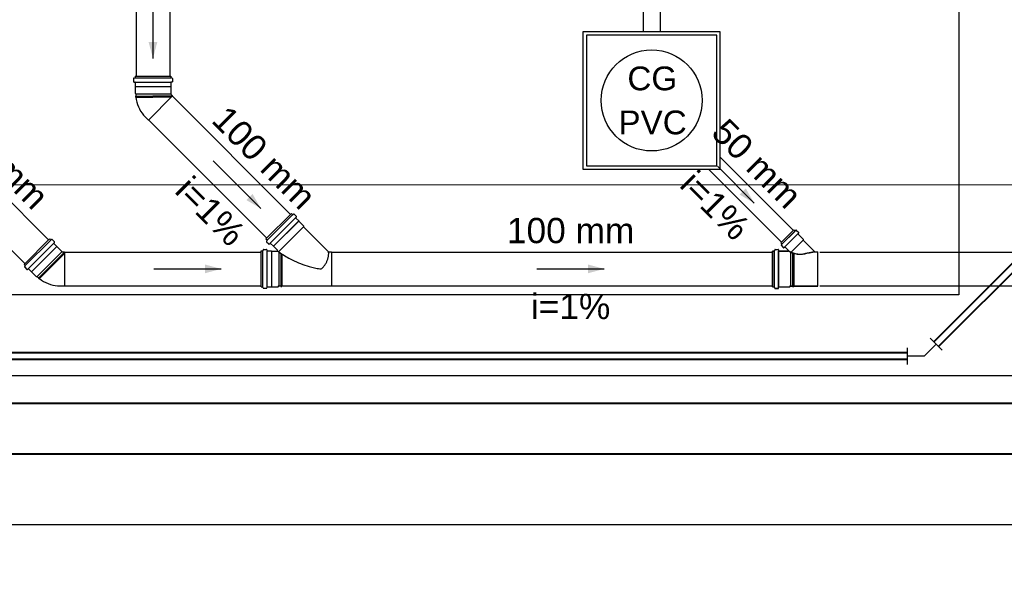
# Model space of a CAD drawing. Header units: millimetres. Extents: x -27714 to -5776, y 5810 to 9208.
# Tile 103 of 256: x -25292.16 to -25286.31, y 7010.98 to 7014.32. Entities that reach past the tile are written whole.
import ezdxf

# ---------------------------------------------------------------- set-up
doc = ezdxf.new("R2010")
doc.units = ezdxf.units.MM
for name, color, linetype, lineweight in [('AP-Condutos', 4, 'Continuous', 40), ('DI-Detalhes', 1, 'Continuous', 30), ('TQ-Condutos', 3, 'Continuous', 30), ('TQ-Textos conduto', 7, 'Continuous', 25)]:
    doc.layers.add(name, color=color, linetype=linetype, lineweight=lineweight)
for name, color, linetype in [('AP-Conexões', 9, 'Continuous'), ('Simbolos', 5, 'Continuous'), ('Simbolos_int', 2, 'Continuous'), ('TEXTO', 7, 'Continuous'), ('TEXTO @ 200', 7, 'Continuous'), ('TQ-Sentido conduto', 9, 'Continuous')]:
    doc.layers.add(name, color=color, linetype=linetype)
doc.styles.add('Arial', font='arial.ttf')

# ---------------------------------------------------------------- blocks, each defined once
blk = doc.blocks.new('SIMBOLO NOMENCLATURA')
at = {"linetype": 'Continuous'}
blk.add_circle((-30, 0), 30, dxfattribs=at)
blk = doc.blocks.new('*U155')
at = {"layer": 'TEXTO @ 200', "linetype": 'Continuous', "xscale": 40, "yscale": 40, "zscale": 40}
blk.add_blockref('SIMBOLO NOMENCLATURA', (-23654.5269, 7584.9791), dxfattribs=at)
blk = doc.blocks.new('*U159')
at = {"layer": 'TEXTO @ 200', "linetype": 'Continuous', "xscale": 40, "yscale": 40, "zscale": 40}
blk.add_blockref('SIMBOLO NOMENCLATURA', (-23783.0676, 7189.4887), dxfattribs=at)

msp = doc.modelspace()

# ---------------------------------------------------------------- hatches: boundary and pattern name
at = {"layer": 'TQ-Sentido conduto', "linetype": 'Continuous'}
for points in [[(-25291.3722, 7014.0928), (-25291.3463, 7014.1894), (-25291.3981, 7014.1894)], [(-25287.8001, 7013.2337), (-25287.8501, 7013.3203), (-25287.8867, 7013.2837)], [(-25290.7308, 7013.2014), (-25290.7808, 7013.288), (-25290.8174, 7013.2514)], [(-25290.9663, 7012.8428), (-25291.0629, 7012.8687), (-25291.0629, 7012.8169)], [(-25288.6907, 7012.8428), (-25288.7873, 7012.8687), (-25288.7873, 7012.8169)]]:
    msp.add_hatch(color=256, dxfattribs=at).paths.add_polyline_path(points)

# ---------------------------------------------------------------- linework, layer by layer
at = {"color": 7, "linetype": 'Continuous', "lineweight": 0}
msp.add_lwpolyline([(-25228.4163, 7014.3428), (-25228.4163, 7013.3428), (-25304.6163, 7013.3428), (-25304.6163, 7014.3428)], dxfattribs=at)
at = {"layer": 'AP-Condutos'}
for p, q in [((-25284.8403, 7014.3018), (-25286.7327, 7012.4094)), ((-25284.812, 7014.2735), (-25286.7044, 7012.3811)), ((-25286.8893, 7012.3445), (-25303.0623, 7012.3445)), ((-25286.8893, 7012.3045), (-25303.0623, 7012.3045)), ((-25228.4813, 7012.0428), (-25305.4013, 7012.0428)), ((-25228.4813, 7011.7428), (-25305.4013, 7011.7428))]:
    msp.add_line(p, q, dxfattribs=at)
at = {"layer": 'AP-Conexões'}
for p, q in [((-25286.7893, 7012.3245), (-25286.7186, 7012.3952)), ((-25286.7539, 7012.4306), (-25286.6832, 7012.3599)), ((-25286.8893, 7012.2745), (-25286.8893, 7012.3745)), ((-25286.7893, 7012.3245), (-25286.8893, 7012.3245))]:
    msp.add_line(p, q, dxfattribs=at)
at = {"layer": 'DI-Detalhes'}
for points in [[(-25286.584, 7012.6882), (-25296.7762, 7012.6882), (-25296.7762, 7021.3831), (-25286.584, 7021.3831), (-25286.584, 7012.6882)], [(-25306.4278, 7012.2106), (-25228.2172, 7012.2106), (-25228.2172, 7011.3226), (-25306.4278, 7011.3226), (-25306.4278, 7012.2106)]]:
    msp.add_lwpolyline(points, dxfattribs=at)
at = {"layer": 'Simbolos'}
for p, q in [((-25291.4875, 7013.9731), (-25291.4875, 7013.9542)), ((-25291.486, 7013.975), (-25291.4802, 7013.9766)), ((-25291.4787, 7013.9874), (-25291.4787, 7013.9785)), ((-25291.4787, 7013.9874), (-25291.2657, 7013.9874)), ((-25291.2657, 7013.9874), (-25291.2657, 7013.9785)), ((-25291.2584, 7013.975), (-25291.2642, 7013.9766)), ((-25291.2569, 7013.9731), (-25291.2569, 7013.9542)), ((-25291.4857, 7013.9522), (-25291.4805, 7013.9517)), ((-25291.4787, 7013.9497), (-25291.4787, 7013.9256)), ((-25291.4787, 7013.9256), (-25291.4782, 7013.9251)), ((-25291.4782, 7013.9251), (-25291.4782, 7013.8856)), ((-25291.2657, 7013.9256), (-25291.2662, 7013.9251)), ((-25291.2662, 7013.9251), (-25291.2662, 7013.8856)), ((-25291.2657, 7013.9497), (-25291.2657, 7013.9256)), ((-25291.2587, 7013.9522), (-25291.2639, 7013.9517)), ((-25291.4782, 7013.8856), (-25291.4738, 7013.8812)), ((-25291.4738, 7013.8688), (-25291.4768, 7013.8685)), ((-25291.4768, 7013.8685), (-25291.4768, 7013.8626)), ((-25291.4738, 7013.8624), (-25291.4768, 7013.8626)), ((-25291.4738, 7013.8812), (-25291.4738, 7013.8688)), ((-25291.4738, 7013.8688), (-25291.3722, 7013.8688)), ((-25291.2662, 7013.8856), (-25291.2666, 7013.8851)), ((-25291.2666, 7013.8809), (-25291.256, 7013.8702)), ((-25291.4183, 7013.7452), (-25291.3996, 7013.7265)), ((-25290.7007, 7013.0206), (-25290.55, 7013.1712)), ((-25290.55, 7013.1712), (-25290.5438, 7013.1649)), ((-25290.5361, 7013.1676), (-25290.5413, 7013.1646)), ((-25290.5337, 7013.1673), (-25290.5203, 7013.154)), ((-25290.5202, 7013.1513), (-25290.5235, 7013.1473)), ((-25290.5234, 7013.1446), (-25290.5063, 7013.1275)), ((-25290.5063, 7013.1275), (-25290.5063, 7013.1268)), ((-25290.5063, 7013.1268), (-25290.4784, 7013.0989)), ((-25290.4784, 7013.0989), (-25290.4784, 7013.0927)), ((-25290.4784, 7013.0927), (-25290.331, 7012.9453)), ((-25287.6421, 7012.9973), (-25287.5647, 7013.0747)), ((-25287.6416, 7012.9978), (-25287.5642, 7013.0752)), ((-25287.5647, 7013.0747), (-25287.5586, 7013.0686)), ((-25287.5642, 7013.0752), (-25287.5581, 7013.0691)), ((-25287.5509, 7013.0713), (-25287.5562, 7013.0682)), ((-25287.5504, 7013.0718), (-25287.5557, 7013.0687)), ((-25287.5484, 7013.071), (-25287.536, 7013.0586)), ((-25287.5479, 7013.0715), (-25287.5355, 7013.0591)), ((-25287.5359, 7013.0559), (-25287.5393, 7013.0519)), ((-25287.5392, 7013.0492), (-25287.5088, 7013.0188)), ((-25287.5354, 7013.0564), (-25287.5388, 7013.0524)), ((-25287.5387, 7013.0497), (-25287.5083, 7013.0193)), ((-25292.1379, 7012.8697), (-25291.9873, 7013.0203)), ((-25291.9873, 7013.0203), (-25291.981, 7013.0141)), ((-25291.9734, 7013.0168), (-25291.9786, 7013.0137)), ((-25291.971, 7013.0164), (-25291.9576, 7013.0031)), ((-25291.9575, 7013.0004), (-25291.9608, 7012.9964)), ((-25291.9607, 7012.9937), (-25291.9436, 7012.9766)), ((-25291.9436, 7012.9766), (-25291.9436, 7012.9759)), ((-25291.9436, 7012.9759), (-25291.9157, 7012.948)), ((-25290.7007, 7013.0206), (-25290.6944, 7013.0143)), ((-25290.6971, 7013.0067), (-25290.694, 7013.0119)), ((-25290.6968, 7013.0043), (-25290.6834, 7012.9909)), ((-25290.6807, 7012.9908), (-25290.6767, 7012.9941)), ((-25290.674, 7012.994), (-25290.6569, 7012.9769)), ((-25290.6569, 7012.9769), (-25290.6562, 7012.9769)), ((-25290.6562, 7012.9769), (-25290.6332, 7012.9539)), ((-25287.6421, 7012.9973), (-25287.6359, 7012.9912)), ((-25287.6416, 7012.9978), (-25287.6354, 7012.9917)), ((-25287.6387, 7012.9835), (-25287.6356, 7012.9888)), ((-25287.6384, 7012.981), (-25287.626, 7012.9686)), ((-25287.6382, 7012.984), (-25287.6351, 7012.9893)), ((-25287.6379, 7012.9815), (-25287.6255, 7012.9691)), ((-25287.6233, 7012.9685), (-25287.6193, 7012.9719)), ((-25287.6228, 7012.969), (-25287.6188, 7012.9724)), ((-25287.6166, 7012.9718), (-25287.5969, 7012.9522)), ((-25287.6161, 7012.9723), (-25287.5964, 7012.9527)), ((-25287.5088, 7013.0188), (-25287.5088, 7013.0131)), ((-25287.5088, 7013.0131), (-25287.4396, 7012.9439)), ((-25287.5083, 7013.0193), (-25287.5083, 7013.0136)), ((-25287.5083, 7013.0136), (-25287.4391, 7012.9444)), ((-25291.9157, 7012.948), (-25291.9157, 7012.9474)), ((-25291.9127, 7012.9444), (-25291.8976, 7012.9444)), ((-25290.7302, 7012.7363), (-25290.7302, 7012.9493)), ((-25290.7302, 7012.9493), (-25290.7213, 7012.9493)), ((-25290.7178, 7012.9566), (-25290.7194, 7012.9508)), ((-25290.7159, 7012.9581), (-25290.697, 7012.9581)), ((-25290.695, 7012.9563), (-25290.6945, 7012.9511)), ((-25290.6925, 7012.9493), (-25290.6684, 7012.9493)), ((-25290.6684, 7012.9493), (-25290.6679, 7012.9488)), ((-25290.6679, 7012.9488), (-25290.6353, 7012.9488)), ((-25290.3289, 7012.9444), (-25290.3122, 7012.9444)), ((-25290.3122, 7012.9444), (-25290.3122, 7012.7412)), ((-25287.6907, 7012.7358), (-25287.6907, 7012.9488)), ((-25287.6907, 7012.9488), (-25287.6818, 7012.9488)), ((-25287.6902, 7012.7363), (-25287.6902, 7012.9493)), ((-25287.6902, 7012.9493), (-25287.6813, 7012.9493)), ((-25287.6783, 7012.9561), (-25287.6799, 7012.9503)), ((-25287.6778, 7012.9566), (-25287.6794, 7012.9508)), ((-25287.6764, 7012.9576), (-25287.6574, 7012.9576)), ((-25287.6759, 7012.9581), (-25287.6569, 7012.9581)), ((-25287.6555, 7012.9558), (-25287.655, 7012.9506)), ((-25287.655, 7012.9563), (-25287.6545, 7012.9511)), ((-25287.653, 7012.9488), (-25287.5984, 7012.9488)), ((-25287.6525, 7012.9493), (-25287.5979, 7012.9493)), ((-25287.4396, 7012.9439), (-25287.4217, 7012.9439)), ((-25287.4391, 7012.9444), (-25287.4212, 7012.9444)), ((-25287.4217, 7012.7407), (-25287.4217, 7012.9439)), ((-25287.4212, 7012.7412), (-25287.4212, 7012.9444)), ((-25292.1379, 7012.8697), (-25292.1316, 7012.8634)), ((-25292.1343, 7012.8558), (-25292.1313, 7012.861)), ((-25292.134, 7012.8534), (-25292.1207, 7012.84)), ((-25292.0506, 7012.7893), (-25291.9787, 7012.8612)), ((-25292.118, 7012.8399), (-25292.114, 7012.8432)), ((-25292.1113, 7012.8431), (-25292.0942, 7012.826)), ((-25292.0942, 7012.826), (-25292.0935, 7012.826)), ((-25292.0935, 7012.826), (-25292.0656, 7012.7981)), ((-25292.0656, 7012.7981), (-25292.0593, 7012.7981)), ((-25292.0593, 7012.7981), (-25292.0506, 7012.7893)), ((-25292.0506, 7012.7893), (-25292.0525, 7012.787)), ((-25292.0525, 7012.787), (-25292.0484, 7012.7828)), ((-25292.0461, 7012.7848), (-25292.0484, 7012.7828)), ((-25291.924, 7012.7412), (-25291.8976, 7012.7412)), ((-25290.7302, 7012.7363), (-25290.7213, 7012.7363)), ((-25290.7178, 7012.729), (-25290.7194, 7012.7348)), ((-25290.695, 7012.7293), (-25290.6945, 7012.7345)), ((-25290.6925, 7012.7363), (-25290.6684, 7012.7363)), ((-25290.6684, 7012.7363), (-25290.6679, 7012.7368)), ((-25290.6679, 7012.7368), (-25290.6284, 7012.7368)), ((-25290.6284, 7012.7368), (-25290.624, 7012.7412)), ((-25290.624, 7012.7412), (-25290.6134, 7012.7412)), ((-25290.6134, 7012.7412), (-25290.6131, 7012.7382)), ((-25290.6131, 7012.7382), (-25290.6073, 7012.7382)), ((-25290.607, 7012.7412), (-25290.6073, 7012.7382)), ((-25290.607, 7012.7412), (-25290.3122, 7012.7412)), ((-25287.6907, 7012.7358), (-25287.6818, 7012.7358)), ((-25287.6902, 7012.7363), (-25287.6813, 7012.7363)), ((-25287.6783, 7012.7285), (-25287.6799, 7012.7343)), ((-25287.6778, 7012.729), (-25287.6794, 7012.7348)), ((-25287.6555, 7012.7288), (-25287.655, 7012.734)), ((-25287.655, 7012.7293), (-25287.6545, 7012.7345)), ((-25287.653, 7012.7358), (-25287.5894, 7012.7358)), ((-25287.6525, 7012.7363), (-25287.5889, 7012.7363)), ((-25287.5894, 7012.7358), (-25287.5845, 7012.7407)), ((-25287.5889, 7012.7363), (-25287.584, 7012.7412)), ((-25287.5845, 7012.7407), (-25287.5721, 7012.7407)), ((-25287.584, 7012.7412), (-25287.5716, 7012.7412)), ((-25287.5721, 7012.7407), (-25287.5718, 7012.7377)), ((-25287.5718, 7012.7377), (-25287.5659, 7012.7377)), ((-25287.5716, 7012.7412), (-25287.5713, 7012.7382)), ((-25287.5713, 7012.7382), (-25287.5654, 7012.7382)), ((-25287.5657, 7012.7407), (-25287.5659, 7012.7377)), ((-25287.5657, 7012.7407), (-25287.4217, 7012.7407)), ((-25287.5652, 7012.7412), (-25287.5654, 7012.7382)), ((-25287.5652, 7012.7412), (-25287.4212, 7012.7412)), ((-25290.7159, 7012.7275), (-25290.697, 7012.7275)), ((-25287.6764, 7012.727), (-25287.6574, 7012.727)), ((-25287.6759, 7012.7275), (-25287.6569, 7012.7275))]:
    msp.add_line(p, q, dxfattribs=at)
for points in [[(-25288.8172, 7013.4348), (-25288.0012, 7013.4348), (-25288.0012, 7014.2508), (-25288.8172, 7014.2508), (-25288.8172, 7013.4348), (-25288.8172, 7013.4348)], [(-25291.486, 7013.975), (-25291.4863, 7013.9749), (-25291.4865, 7013.9748), (-25291.4868, 7013.9746), (-25291.487, 7013.9744), (-25291.4872, 7013.9742), (-25291.4873, 7013.9739), (-25291.4874, 7013.9736), (-25291.4875, 7013.9734), (-25291.4875, 7013.9731)], [(-25291.4802, 7013.9766), (-25291.4799, 7013.9767), (-25291.4796, 7013.9768), (-25291.4794, 7013.977), (-25291.4792, 7013.9772), (-25291.479, 7013.9774), (-25291.4789, 7013.9777), (-25291.4788, 7013.9779), (-25291.4787, 7013.9782), (-25291.4787, 7013.9785)], [(-25291.2657, 7013.9785), (-25291.2657, 7013.9782), (-25291.2656, 7013.9779), (-25291.2655, 7013.9777), (-25291.2654, 7013.9774), (-25291.2652, 7013.9772), (-25291.265, 7013.977), (-25291.2647, 7013.9768), (-25291.2645, 7013.9767), (-25291.2642, 7013.9766)], [(-25291.2569, 7013.9731), (-25291.2569, 7013.9734), (-25291.257, 7013.9736), (-25291.2571, 7013.9739), (-25291.2572, 7013.9742), (-25291.2574, 7013.9744), (-25291.2576, 7013.9746), (-25291.2578, 7013.9748), (-25291.2581, 7013.9749), (-25291.2584, 7013.975)], [(-25291.4875, 7013.9542), (-25291.4875, 7013.9538), (-25291.4874, 7013.9535), (-25291.4873, 7013.9532), (-25291.4871, 7013.9529), (-25291.4868, 7013.9527), (-25291.4866, 7013.9525), (-25291.4863, 7013.9523), (-25291.486, 7013.9522), (-25291.4857, 7013.9522)], [(-25291.4787, 7013.9497), (-25291.4787, 7013.95), (-25291.4788, 7013.9504), (-25291.4789, 7013.9507), (-25291.4791, 7013.9509), (-25291.4793, 7013.9512), (-25291.4796, 7013.9514), (-25291.4799, 7013.9515), (-25291.4802, 7013.9517), (-25291.4805, 7013.9517)], [(-25291.2639, 7013.9517), (-25291.2642, 7013.9517), (-25291.2645, 7013.9515), (-25291.2648, 7013.9514), (-25291.265, 7013.9512), (-25291.2653, 7013.9509), (-25291.2655, 7013.9507), (-25291.2656, 7013.9504), (-25291.2657, 7013.95), (-25291.2657, 7013.9497)], [(-25291.2587, 7013.9522), (-25291.2584, 7013.9522), (-25291.2581, 7013.9523), (-25291.2578, 7013.9525), (-25291.2575, 7013.9527), (-25291.2573, 7013.9529), (-25291.2571, 7013.9532), (-25291.257, 7013.9535), (-25291.2569, 7013.9538), (-25291.2569, 7013.9542)], [(-25291.4738, 7013.8624), (-25291.4717, 7013.8479), (-25291.4685, 7013.8335), (-25291.4642, 7013.8195), (-25291.4589, 7013.8059), (-25291.4526, 7013.7926), (-25291.4453, 7013.7799), (-25291.4371, 7013.7678), (-25291.4279, 7013.7563), (-25291.418, 7013.7456)], [(-25291.2666, 7013.8851), (-25291.2669, 7013.8847), (-25291.2672, 7013.8843), (-25291.2674, 7013.8838), (-25291.2675, 7013.8833), (-25291.2675, 7013.8828), (-25291.2674, 7013.8822), (-25291.2672, 7013.8818), (-25291.2669, 7013.8813), (-25291.2666, 7013.8809)], [(-25290.5437, 7013.1649), (-25290.5435, 7013.1648), (-25290.5433, 7013.1646), (-25290.543, 7013.1645), (-25290.5427, 7013.1644), (-25290.5424, 7013.1644), (-25290.5422, 7013.1644), (-25290.5419, 7013.1644), (-25290.5416, 7013.1645), (-25290.5413, 7013.1646)], [(-25290.5337, 7013.1673), (-25290.5339, 7013.1675), (-25290.5341, 7013.1677), (-25290.5344, 7013.1678), (-25290.5347, 7013.1679), (-25290.535, 7013.1679), (-25290.5353, 7013.1679), (-25290.5356, 7013.1679), (-25290.5358, 7013.1678), (-25290.5361, 7013.1676)], [(-25290.5235, 7013.1473), (-25290.5237, 7013.147), (-25290.5239, 7013.1467), (-25290.524, 7013.1464), (-25290.524, 7013.1461), (-25290.524, 7013.1458), (-25290.5239, 7013.1454), (-25290.5238, 7013.1451), (-25290.5236, 7013.1449), (-25290.5234, 7013.1446)], [(-25290.5202, 7013.1512), (-25290.52, 7013.1515), (-25290.5199, 7013.1518), (-25290.5198, 7013.1521), (-25290.5197, 7013.1525), (-25290.5197, 7013.1528), (-25290.5198, 7013.1531), (-25290.5199, 7013.1534), (-25290.5201, 7013.1537), (-25290.5203, 7013.1539)], [(-25287.5586, 7013.0685), (-25287.5584, 7013.0684), (-25287.5581, 7013.0682), (-25287.5579, 7013.0681), (-25287.5576, 7013.068), (-25287.5573, 7013.068), (-25287.557, 7013.068), (-25287.5567, 7013.068), (-25287.5564, 7013.0681), (-25287.5562, 7013.0682)], [(-25287.5581, 7013.069), (-25287.5579, 7013.0689), (-25287.5576, 7013.0687), (-25287.5574, 7013.0686), (-25287.5571, 7013.0685), (-25287.5568, 7013.0685), (-25287.5565, 7013.0685), (-25287.5562, 7013.0685), (-25287.5559, 7013.0686), (-25287.5557, 7013.0687)], [(-25287.5484, 7013.071), (-25287.5487, 7013.0712), (-25287.5489, 7013.0713), (-25287.5492, 7013.0715), (-25287.5494, 7013.0715), (-25287.5497, 7013.0716), (-25287.55, 7013.0716), (-25287.5503, 7013.0715), (-25287.5506, 7013.0714), (-25287.5509, 7013.0713)], [(-25287.5479, 7013.0715), (-25287.5482, 7013.0717), (-25287.5484, 7013.0718), (-25287.5487, 7013.072), (-25287.5489, 7013.072), (-25287.5492, 7013.0721), (-25287.5495, 7013.0721), (-25287.5498, 7013.072), (-25287.5501, 7013.0719), (-25287.5504, 7013.0718)], [(-25287.5393, 7013.0519), (-25287.5395, 7013.0516), (-25287.5396, 7013.0513), (-25287.5397, 7013.051), (-25287.5398, 7013.0507), (-25287.5398, 7013.0503), (-25287.5397, 7013.05), (-25287.5396, 7013.0497), (-25287.5394, 7013.0494), (-25287.5392, 7013.0492)], [(-25287.5388, 7013.0524), (-25287.539, 7013.0521), (-25287.5391, 7013.0518), (-25287.5392, 7013.0515), (-25287.5393, 7013.0512), (-25287.5393, 7013.0508), (-25287.5392, 7013.0505), (-25287.5391, 7013.0502), (-25287.5389, 7013.0499), (-25287.5387, 7013.0497)], [(-25287.5359, 7013.0559), (-25287.5357, 7013.0562), (-25287.5356, 7013.0565), (-25287.5355, 7013.0568), (-25287.5355, 7013.0571), (-25287.5355, 7013.0574), (-25287.5355, 7013.0578), (-25287.5357, 7013.0581), (-25287.5358, 7013.0583), (-25287.536, 7013.0586)], [(-25287.5354, 7013.0564), (-25287.5352, 7013.0567), (-25287.5351, 7013.057), (-25287.535, 7013.0573), (-25287.535, 7013.0576), (-25287.535, 7013.0579), (-25287.535, 7013.0583), (-25287.5352, 7013.0586), (-25287.5353, 7013.0588), (-25287.5355, 7013.0591)], [(-25291.981, 7013.0141), (-25291.9808, 7013.0139), (-25291.9806, 7013.0137), (-25291.9803, 7013.0136), (-25291.98, 7013.0135), (-25291.9797, 7013.0135), (-25291.9794, 7013.0135), (-25291.9792, 7013.0135), (-25291.9789, 7013.0136), (-25291.9786, 7013.0137)], [(-25291.971, 7013.0164), (-25291.9712, 7013.0166), (-25291.9714, 7013.0168), (-25291.9717, 7013.0169), (-25291.972, 7013.017), (-25291.9723, 7013.017), (-25291.9725, 7013.017), (-25291.9728, 7013.017), (-25291.9731, 7013.0169), (-25291.9734, 7013.0167)], [(-25291.9608, 7012.9964), (-25291.961, 7012.9961), (-25291.9611, 7012.9958), (-25291.9612, 7012.9955), (-25291.9613, 7012.9952), (-25291.9612, 7012.9949), (-25291.9612, 7012.9945), (-25291.9611, 7012.9942), (-25291.9609, 7012.994), (-25291.9607, 7012.9937)], [(-25291.9575, 7013.0004), (-25291.9573, 7013.0006), (-25291.9571, 7013.0009), (-25291.9571, 7013.0012), (-25291.957, 7013.0016), (-25291.957, 7013.0019), (-25291.9571, 7013.0022), (-25291.9572, 7013.0025), (-25291.9574, 7013.0028), (-25291.9576, 7013.0031)], [(-25290.6971, 7013.0067), (-25290.6972, 7013.0064), (-25290.6973, 7013.0061), (-25290.6973, 7013.0058), (-25290.6973, 7013.0056), (-25290.6973, 7013.0053), (-25290.6972, 7013.005), (-25290.6971, 7013.0047), (-25290.6969, 7013.0045), (-25290.6967, 7013.0043)], [(-25290.694, 7013.0119), (-25290.6939, 7013.0122), (-25290.6938, 7013.0125), (-25290.6938, 7013.0127), (-25290.6938, 7013.013), (-25290.6938, 7013.0133), (-25290.6939, 7013.0136), (-25290.694, 7013.0139), (-25290.6942, 7013.0141), (-25290.6944, 7013.0143)], [(-25290.6834, 7012.9909), (-25290.6831, 7012.9907), (-25290.6828, 7012.9905), (-25290.6825, 7012.9904), (-25290.6822, 7012.9903), (-25290.6819, 7012.9903), (-25290.6815, 7012.9904), (-25290.6812, 7012.9904), (-25290.6809, 7012.9906), (-25290.6807, 7012.9908)], [(-25290.674, 7012.994), (-25290.6743, 7012.9942), (-25290.6746, 7012.9944), (-25290.6749, 7012.9945), (-25290.6752, 7012.9946), (-25290.6755, 7012.9946), (-25290.6758, 7012.9945), (-25290.6762, 7012.9944), (-25290.6765, 7012.9943), (-25290.6767, 7012.9941)], [(-25287.6387, 7012.9835), (-25287.6388, 7012.9832), (-25287.6389, 7012.9829), (-25287.639, 7012.9826), (-25287.639, 7012.9823), (-25287.6389, 7012.9821), (-25287.6389, 7012.9818), (-25287.6387, 7012.9815), (-25287.6386, 7012.9813), (-25287.6384, 7012.981)], [(-25287.6382, 7012.984), (-25287.6383, 7012.9837), (-25287.6384, 7012.9834), (-25287.6385, 7012.9831), (-25287.6385, 7012.9828), (-25287.6384, 7012.9826), (-25287.6384, 7012.9823), (-25287.6382, 7012.982), (-25287.6381, 7012.9818), (-25287.6379, 7012.9815)], [(-25287.6356, 7012.9888), (-25287.6355, 7012.989), (-25287.6354, 7012.9893), (-25287.6354, 7012.9896), (-25287.6354, 7012.9899), (-25287.6354, 7012.9902), (-25287.6355, 7012.9905), (-25287.6356, 7012.9907), (-25287.6357, 7012.991), (-25287.6359, 7012.9912)], [(-25287.6351, 7012.9893), (-25287.635, 7012.9895), (-25287.6349, 7012.9898), (-25287.6349, 7012.9901), (-25287.6349, 7012.9904), (-25287.6349, 7012.9907), (-25287.635, 7012.991), (-25287.6351, 7012.9912), (-25287.6352, 7012.9915), (-25287.6354, 7012.9917)], [(-25287.626, 7012.9686), (-25287.6257, 7012.9684), (-25287.6255, 7012.9683), (-25287.6251, 7012.9681), (-25287.6248, 7012.9681), (-25287.6245, 7012.9681), (-25287.6242, 7012.9681), (-25287.6239, 7012.9682), (-25287.6236, 7012.9683), (-25287.6233, 7012.9685)], [(-25287.6255, 7012.9691), (-25287.6252, 7012.9689), (-25287.625, 7012.9688), (-25287.6246, 7012.9686), (-25287.6243, 7012.9686), (-25287.624, 7012.9686), (-25287.6237, 7012.9686), (-25287.6234, 7012.9687), (-25287.6231, 7012.9688), (-25287.6228, 7012.969)], [(-25287.6165, 7012.9718), (-25287.6168, 7012.972), (-25287.6171, 7012.9722), (-25287.6174, 7012.9723), (-25287.6177, 7012.9724), (-25287.618, 7012.9724), (-25287.6184, 7012.9723), (-25287.6187, 7012.9722), (-25287.619, 7012.9721), (-25287.6192, 7012.9719)], [(-25287.616, 7012.9723), (-25287.6163, 7012.9725), (-25287.6166, 7012.9727), (-25287.6169, 7012.9728), (-25287.6172, 7012.9729), (-25287.6175, 7012.9729), (-25287.6179, 7012.9728), (-25287.6182, 7012.9727), (-25287.6185, 7012.9726), (-25287.6187, 7012.9724)], [(-25291.9157, 7012.9474), (-25291.9156, 7012.9469), (-25291.9155, 7012.9464), (-25291.9153, 7012.9459), (-25291.915, 7012.9455), (-25291.9146, 7012.9451), (-25291.9142, 7012.9448), (-25291.9137, 7012.9446), (-25291.9132, 7012.9444), (-25291.9127, 7012.9444)], [(-25290.7213, 7012.9493), (-25290.721, 7012.9493), (-25290.7207, 7012.9494), (-25290.7205, 7012.9495), (-25290.7202, 7012.9496), (-25290.72, 7012.9498), (-25290.7198, 7012.95), (-25290.7196, 7012.9502), (-25290.7195, 7012.9505), (-25290.7194, 7012.9508)], [(-25290.7159, 7012.9581), (-25290.7162, 7012.9581), (-25290.7164, 7012.958), (-25290.7167, 7012.9579), (-25290.717, 7012.9577), (-25290.7172, 7012.9576), (-25290.7174, 7012.9574), (-25290.7176, 7012.9571), (-25290.7177, 7012.9569), (-25290.7178, 7012.9566)], [(-25290.695, 7012.9562), (-25290.695, 7012.9566), (-25290.6951, 7012.9569), (-25290.6953, 7012.9572), (-25290.6955, 7012.9574), (-25290.6957, 7012.9577), (-25290.696, 7012.9578), (-25290.6963, 7012.958), (-25290.6966, 7012.958), (-25290.697, 7012.9581)], [(-25290.6945, 7012.9511), (-25290.6945, 7012.9508), (-25290.6944, 7012.9505), (-25290.6942, 7012.9502), (-25290.694, 7012.9499), (-25290.6938, 7012.9497), (-25290.6935, 7012.9495), (-25290.6932, 7012.9494), (-25290.6929, 7012.9493), (-25290.6925, 7012.9493)], [(-25290.6353, 7012.9488), (-25290.6349, 7012.9488), (-25290.6346, 7012.9489), (-25290.6342, 7012.949), (-25290.6338, 7012.9492), (-25290.6335, 7012.9494), (-25290.6332, 7012.9497), (-25290.633, 7012.9499), (-25290.6327, 7012.9503), (-25290.6326, 7012.9506), (-25290.6324, 7012.951), (-25290.6324, 7012.9514), (-25290.6323, 7012.9518), (-25290.6324, 7012.9522), (-25290.6324, 7012.9526), (-25290.6326, 7012.9529), (-25290.6327, 7012.9533), (-25290.633, 7012.9536), (-25290.6332, 7012.9539)], [(-25290.331, 7012.9453), (-25290.3308, 7012.9451), (-25290.3306, 7012.9449), (-25290.3304, 7012.9448), (-25290.3301, 7012.9447), (-25290.3299, 7012.9446), (-25290.3297, 7012.9445), (-25290.3294, 7012.9444), (-25290.3291, 7012.9444), (-25290.3289, 7012.9444)], [(-25290.3285, 7012.9427), (-25290.3286, 7012.9429), (-25290.3286, 7012.943), (-25290.3287, 7012.9432), (-25290.3287, 7012.9434), (-25290.3287, 7012.9436), (-25290.3288, 7012.9438), (-25290.3288, 7012.944), (-25290.3288, 7012.9442), (-25290.3289, 7012.9444)], [(-25287.6818, 7012.9488), (-25287.6815, 7012.9488), (-25287.6812, 7012.9489), (-25287.6809, 7012.949), (-25287.6807, 7012.9491), (-25287.6804, 7012.9493), (-25287.6802, 7012.9495), (-25287.6801, 7012.9497), (-25287.6799, 7012.95), (-25287.6798, 7012.9503)], [(-25287.6813, 7012.9493), (-25287.681, 7012.9493), (-25287.6807, 7012.9494), (-25287.6804, 7012.9495), (-25287.6802, 7012.9496), (-25287.6799, 7012.9498), (-25287.6797, 7012.95), (-25287.6796, 7012.9502), (-25287.6794, 7012.9505), (-25287.6793, 7012.9508)], [(-25287.6764, 7012.9576), (-25287.6766, 7012.9576), (-25287.6769, 7012.9575), (-25287.6772, 7012.9574), (-25287.6775, 7012.9573), (-25287.6777, 7012.9571), (-25287.6779, 7012.9569), (-25287.6781, 7012.9566), (-25287.6782, 7012.9564), (-25287.6783, 7012.9561)], [(-25287.6759, 7012.9581), (-25287.6761, 7012.9581), (-25287.6764, 7012.958), (-25287.6767, 7012.9579), (-25287.677, 7012.9578), (-25287.6772, 7012.9576), (-25287.6774, 7012.9574), (-25287.6776, 7012.9571), (-25287.6777, 7012.9569), (-25287.6778, 7012.9566)], [(-25287.6554, 7012.9558), (-25287.6555, 7012.9561), (-25287.6556, 7012.9564), (-25287.6558, 7012.9567), (-25287.656, 7012.9569), (-25287.6562, 7012.9572), (-25287.6565, 7012.9573), (-25287.6568, 7012.9575), (-25287.6571, 7012.9576), (-25287.6574, 7012.9576)], [(-25287.6549, 7012.9563), (-25287.655, 7012.9566), (-25287.6551, 7012.9569), (-25287.6553, 7012.9572), (-25287.6555, 7012.9574), (-25287.6557, 7012.9577), (-25287.656, 7012.9578), (-25287.6563, 7012.958), (-25287.6566, 7012.9581), (-25287.6569, 7012.9581)], [(-25287.655, 7012.9506), (-25287.6549, 7012.9503), (-25287.6548, 7012.95), (-25287.6547, 7012.9497), (-25287.6545, 7012.9494), (-25287.6542, 7012.9492), (-25287.654, 7012.949), (-25287.6537, 7012.9489), (-25287.6533, 7012.9488), (-25287.653, 7012.9488)], [(-25287.6545, 7012.9511), (-25287.6544, 7012.9508), (-25287.6543, 7012.9505), (-25287.6542, 7012.9502), (-25287.654, 7012.9499), (-25287.6537, 7012.9497), (-25287.6535, 7012.9495), (-25287.6532, 7012.9494), (-25287.6528, 7012.9493), (-25287.6525, 7012.9493)], [(-25287.5984, 7012.9488), (-25287.5981, 7012.9488), (-25287.5978, 7012.9488), (-25287.5976, 7012.9489), (-25287.5974, 7012.949), (-25287.5971, 7012.9492), (-25287.5969, 7012.9494), (-25287.5968, 7012.9496), (-25287.5966, 7012.9498), (-25287.5965, 7012.95), (-25287.5964, 7012.9503), (-25287.5964, 7012.9505), (-25287.5964, 7012.9508), (-25287.5964, 7012.951), (-25287.5964, 7012.9513), (-25287.5965, 7012.9515), (-25287.5966, 7012.9518), (-25287.5968, 7012.952), (-25287.5969, 7012.9522)], [(-25287.5979, 7012.9493), (-25287.5976, 7012.9493), (-25287.5973, 7012.9493), (-25287.5971, 7012.9494), (-25287.5969, 7012.9495), (-25287.5966, 7012.9497), (-25287.5964, 7012.9499), (-25287.5963, 7012.9501), (-25287.5961, 7012.9503), (-25287.596, 7012.9505), (-25287.5959, 7012.9508), (-25287.5959, 7012.951), (-25287.5959, 7012.9513), (-25287.5959, 7012.9515), (-25287.5959, 7012.9518), (-25287.596, 7012.952), (-25287.5961, 7012.9523), (-25287.5963, 7012.9525), (-25287.5964, 7012.9527)], [(-25287.4412, 7012.9448), (-25287.4411, 7012.9446), (-25287.4409, 7012.9444), (-25287.4408, 7012.9443), (-25287.4406, 7012.9442), (-25287.4404, 7012.9441), (-25287.4402, 7012.944), (-25287.44, 7012.9439), (-25287.4398, 7012.9439), (-25287.4396, 7012.9439)], [(-25287.4407, 7012.9453), (-25287.4406, 7012.9451), (-25287.4404, 7012.9449), (-25287.4403, 7012.9448), (-25287.4401, 7012.9447), (-25287.4399, 7012.9446), (-25287.4397, 7012.9445), (-25287.4395, 7012.9444), (-25287.4393, 7012.9444), (-25287.4391, 7012.9444)], [(-25292.1343, 7012.8558), (-25292.1345, 7012.8555), (-25292.1346, 7012.8552), (-25292.1346, 7012.855), (-25292.1346, 7012.8547), (-25292.1346, 7012.8544), (-25292.1345, 7012.8541), (-25292.1344, 7012.8538), (-25292.1342, 7012.8536), (-25292.134, 7012.8534)], [(-25292.1313, 7012.861), (-25292.1312, 7012.8613), (-25292.1311, 7012.8616), (-25292.1311, 7012.8619), (-25292.1311, 7012.8621), (-25292.1311, 7012.8624), (-25292.1312, 7012.8627), (-25292.1313, 7012.863), (-25292.1315, 7012.8632), (-25292.1316, 7012.8634)], [(-25292.1207, 7012.84), (-25292.1204, 7012.8398), (-25292.1201, 7012.8396), (-25292.1198, 7012.8395), (-25292.1195, 7012.8394), (-25292.1192, 7012.8394), (-25292.1188, 7012.8395), (-25292.1185, 7012.8396), (-25292.1182, 7012.8397), (-25292.118, 7012.8399)], [(-25292.1113, 7012.8431), (-25292.1115, 7012.8433), (-25292.1118, 7012.8435), (-25292.1121, 7012.8436), (-25292.1125, 7012.8437), (-25292.1128, 7012.8437), (-25292.1131, 7012.8436), (-25292.1134, 7012.8435), (-25292.1137, 7012.8434), (-25292.114, 7012.8432)], [(-25292.0461, 7012.7848), (-25292.0343, 7012.776), (-25292.0219, 7012.7682), (-25292.009, 7012.7613), (-25291.9956, 7012.7553), (-25291.9818, 7012.7505), (-25291.9676, 7012.7466), (-25291.9532, 7012.7439), (-25291.9386, 7012.7422), (-25291.924, 7012.7417)], [(-25290.7194, 7012.7348), (-25290.7195, 7012.7351), (-25290.7196, 7012.7353), (-25290.7198, 7012.7356), (-25290.72, 7012.7358), (-25290.7202, 7012.7359), (-25290.7205, 7012.7361), (-25290.7207, 7012.7362), (-25290.721, 7012.7363), (-25290.7213, 7012.7363)], [(-25290.6925, 7012.7363), (-25290.6929, 7012.7362), (-25290.6932, 7012.7362), (-25290.6935, 7012.736), (-25290.6938, 7012.7359), (-25290.694, 7012.7356), (-25290.6942, 7012.7354), (-25290.6944, 7012.7351), (-25290.6945, 7012.7348), (-25290.6945, 7012.7344)], [(-25287.6798, 7012.7343), (-25287.6799, 7012.7346), (-25287.6801, 7012.7348), (-25287.6802, 7012.7351), (-25287.6804, 7012.7353), (-25287.6807, 7012.7355), (-25287.6809, 7012.7356), (-25287.6812, 7012.7357), (-25287.6815, 7012.7358), (-25287.6818, 7012.7358)], [(-25287.6793, 7012.7348), (-25287.6794, 7012.7351), (-25287.6796, 7012.7353), (-25287.6797, 7012.7356), (-25287.6799, 7012.7358), (-25287.6802, 7012.736), (-25287.6804, 7012.7361), (-25287.6807, 7012.7362), (-25287.681, 7012.7363), (-25287.6813, 7012.7363)], [(-25287.653, 7012.7358), (-25287.6533, 7012.7358), (-25287.6537, 7012.7357), (-25287.654, 7012.7355), (-25287.6542, 7012.7354), (-25287.6545, 7012.7351), (-25287.6547, 7012.7349), (-25287.6548, 7012.7346), (-25287.6549, 7012.7343), (-25287.655, 7012.734)], [(-25287.6525, 7012.7363), (-25287.6528, 7012.7363), (-25287.6532, 7012.7362), (-25287.6535, 7012.736), (-25287.6537, 7012.7359), (-25287.654, 7012.7356), (-25287.6542, 7012.7354), (-25287.6543, 7012.7351), (-25287.6544, 7012.7348), (-25287.6545, 7012.7345)], [(-25290.7178, 7012.729), (-25290.7177, 7012.7287), (-25290.7176, 7012.7284), (-25290.7174, 7012.7282), (-25290.7172, 7012.728), (-25290.717, 7012.7278), (-25290.7167, 7012.7277), (-25290.7164, 7012.7276), (-25290.7162, 7012.7275), (-25290.7159, 7012.7275)], [(-25290.697, 7012.7275), (-25290.6966, 7012.7275), (-25290.6963, 7012.7276), (-25290.696, 7012.7277), (-25290.6957, 7012.7279), (-25290.6955, 7012.7281), (-25290.6953, 7012.7284), (-25290.6951, 7012.7287), (-25290.695, 7012.729), (-25290.695, 7012.7293)], [(-25287.6783, 7012.7285), (-25287.6782, 7012.7282), (-25287.6781, 7012.7279), (-25287.6779, 7012.7277), (-25287.6777, 7012.7275), (-25287.6775, 7012.7273), (-25287.6772, 7012.7272), (-25287.6769, 7012.7271), (-25287.6766, 7012.727), (-25287.6764, 7012.727)], [(-25287.6778, 7012.729), (-25287.6777, 7012.7287), (-25287.6776, 7012.7284), (-25287.6774, 7012.7282), (-25287.6772, 7012.728), (-25287.677, 7012.7278), (-25287.6767, 7012.7277), (-25287.6764, 7012.7276), (-25287.6761, 7012.7275), (-25287.6759, 7012.7275)], [(-25287.6574, 7012.727), (-25287.6571, 7012.727), (-25287.6568, 7012.7271), (-25287.6565, 7012.7272), (-25287.6562, 7012.7274), (-25287.656, 7012.7276), (-25287.6558, 7012.7279), (-25287.6556, 7012.7282), (-25287.6555, 7012.7285), (-25287.6554, 7012.7288)], [(-25287.6569, 7012.7275), (-25287.6566, 7012.7275), (-25287.6563, 7012.7276), (-25287.656, 7012.7277), (-25287.6557, 7012.7279), (-25287.6555, 7012.7281), (-25287.6553, 7012.7284), (-25287.6551, 7012.7287), (-25287.655, 7012.729), (-25287.6549, 7012.7293)]]:
    msp.add_lwpolyline(points, dxfattribs=at)
at = {"layer": 'Simbolos_int'}
for p, q in [((-25291.4787, 7013.977), (-25291.2657, 7013.977)), ((-25291.4787, 7013.9515), (-25291.2657, 7013.9515)), ((-25291.4787, 7013.9256), (-25291.2657, 7013.9256)), ((-25291.4768, 7013.8685), (-25291.3722, 7013.8685)), ((-25291.4768, 7013.8626), (-25291.3722, 7013.8626)), ((-25291.4738, 7013.8812), (-25291.2669, 7013.8812)), ((-25291.256, 7013.8702), (-25291.3996, 7013.7265)), ((-25291.2602, 7013.8688), (-25291.3722, 7013.8688)), ((-25291.2655, 7013.8685), (-25291.3722, 7013.8685)), ((-25291.2635, 7013.8626), (-25291.3722, 7013.8626)), ((-25290.6933, 7013.0132), (-25290.5427, 7013.1639)), ((-25290.6753, 7012.9953), (-25290.5247, 7013.1459)), ((-25290.5063, 7013.1275), (-25290.6569, 7012.9769)), ((-25290.5063, 7013.1268), (-25290.6562, 7012.9769)), ((-25290.4784, 7013.0927), (-25290.6261, 7012.9449)), ((-25287.6349, 7012.9901), (-25287.5575, 7013.0675)), ((-25287.6344, 7012.9906), (-25287.557, 7013.068)), ((-25287.6178, 7012.9731), (-25287.5405, 7013.0505)), ((-25287.6173, 7012.9736), (-25287.54, 7013.051)), ((-25292.1306, 7012.8624), (-25291.9799, 7013.013)), ((-25292.1126, 7012.8444), (-25291.962, 7012.995)), ((-25292.0942, 7012.826), (-25291.9436, 7012.9766)), ((-25287.5804, 7012.9416), (-25287.5088, 7013.0131)), ((-25287.5799, 7012.9421), (-25287.5083, 7013.0136)), ((-25292.0593, 7012.7981), (-25291.913, 7012.9444)), ((-25291.8995, 7012.9404), (-25291.9787, 7012.8612)), ((-25291.9031, 7012.9364), (-25291.9786, 7012.861)), ((-25291.8976, 7012.9336), (-25291.9744, 7012.8568)), ((-25291.8976, 7012.9444), (-25291.8976, 7012.7412)), ((-25290.7198, 7012.7363), (-25290.7198, 7012.9493)), ((-25290.6944, 7012.7363), (-25290.6944, 7012.9493)), ((-25290.6679, 7012.9488), (-25290.6679, 7012.7368)), ((-25290.624, 7012.9434), (-25290.624, 7012.7412)), ((-25290.6134, 7012.9361), (-25290.6134, 7012.7412)), ((-25290.607, 7012.9319), (-25290.607, 7012.7412)), ((-25287.6803, 7012.7358), (-25287.6803, 7012.9488)), ((-25287.6798, 7012.7363), (-25287.6798, 7012.9493)), ((-25287.6548, 7012.7358), (-25287.6548, 7012.9488)), ((-25287.6543, 7012.7363), (-25287.6543, 7012.9493)), ((-25287.5845, 7012.9434), (-25287.5845, 7012.7407)), ((-25287.584, 7012.9439), (-25287.584, 7012.7412)), ((-25287.5721, 7012.9382), (-25287.5721, 7012.7407)), ((-25287.5716, 7012.9387), (-25287.5716, 7012.7412)), ((-25287.5657, 7012.936), (-25287.5657, 7012.7407)), ((-25287.5652, 7012.9365), (-25287.5652, 7012.7412)), ((-25292.0525, 7012.787), (-25291.9786, 7012.861)), ((-25292.0484, 7012.7828), (-25291.9744, 7012.8568))]:
    msp.add_line(p, q, dxfattribs=at)
for points in [[(-25288.7972, 7013.4548), (-25288.0212, 7013.4548), (-25288.0212, 7014.2308), (-25288.7972, 7014.2308), (-25288.7972, 7013.4548), (-25288.7972, 7013.4548)], [(-25290.633, 7012.9499), (-25290.6249, 7012.9441), (-25290.6167, 7012.9384), (-25290.6084, 7012.9328), (-25290.6, 7012.9274), (-25290.5916, 7012.9222), (-25290.583, 7012.917), (-25290.5744, 7012.912), (-25290.5657, 7012.9072), (-25290.5569, 7012.9025)], [(-25290.3461, 7012.8726), (-25290.344, 7012.8764), (-25290.3419, 7012.8802), (-25290.34, 7012.8841), (-25290.3382, 7012.8881), (-25290.3366, 7012.8921), (-25290.335, 7012.8962), (-25290.3336, 7012.9004), (-25290.3324, 7012.9045), (-25290.3312, 7012.9088)], [(-25290.3312, 7012.9087), (-25290.3304, 7012.9124), (-25290.3296, 7012.9162), (-25290.3291, 7012.9199), (-25290.3286, 7012.9237), (-25290.3283, 7012.9275), (-25290.3282, 7012.9313), (-25290.3281, 7012.9351), (-25290.3283, 7012.9389), (-25290.3285, 7012.9426)], [(-25287.5966, 7012.9499), (-25287.5911, 7012.9468), (-25287.5856, 7012.944), (-25287.5799, 7012.9414), (-25287.5741, 7012.939), (-25287.5682, 7012.9369), (-25287.5623, 7012.935), (-25287.5563, 7012.9333), (-25287.5502, 7012.9319), (-25287.544, 7012.9308)], [(-25287.5961, 7012.9504), (-25287.5906, 7012.9473), (-25287.5851, 7012.9445), (-25287.5794, 7012.9419), (-25287.5736, 7012.9395), (-25287.5677, 7012.9374), (-25287.5618, 7012.9355), (-25287.5558, 7012.9338), (-25287.5497, 7012.9324), (-25287.5435, 7012.9313)], [(-25287.544, 7012.9308), (-25287.5377, 7012.9302), (-25287.5314, 7012.93), (-25287.525, 7012.93), (-25287.5187, 7012.9303), (-25287.5123, 7012.931), (-25287.5061, 7012.9319), (-25287.4998, 7012.9331), (-25287.4936, 7012.9346), (-25287.4876, 7012.9364)], [(-25287.5435, 7012.9313), (-25287.5372, 7012.9307), (-25287.5309, 7012.9305), (-25287.5245, 7012.9305), (-25287.5182, 7012.9308), (-25287.5118, 7012.9315), (-25287.5056, 7012.9324), (-25287.4993, 7012.9336), (-25287.4931, 7012.9351), (-25287.4871, 7012.9369)], [(-25287.4876, 7012.9364), (-25287.4824, 7012.9372), (-25287.4772, 7012.9381), (-25287.4721, 7012.9389), (-25287.4669, 7012.9398), (-25287.4618, 7012.9407), (-25287.4566, 7012.9417), (-25287.4515, 7012.9427), (-25287.4464, 7012.9437), (-25287.4412, 7012.9448)], [(-25287.4871, 7012.9369), (-25287.4819, 7012.9377), (-25287.4767, 7012.9386), (-25287.4716, 7012.9394), (-25287.4664, 7012.9403), (-25287.4613, 7012.9412), (-25287.4561, 7012.9422), (-25287.451, 7012.9432), (-25287.4459, 7012.9442), (-25287.4407, 7012.9453)], [(-25290.5569, 7012.9025), (-25290.5448, 7012.8963), (-25290.5326, 7012.8904), (-25290.5203, 7012.8847), (-25290.5078, 7012.8793), (-25290.4953, 7012.8742), (-25290.4826, 7012.8694), (-25290.4698, 7012.8649), (-25290.4569, 7012.8606), (-25290.444, 7012.8566)], [(-25290.444, 7012.8566), (-25290.4361, 7012.8544), (-25290.4283, 7012.8524), (-25290.4203, 7012.8505), (-25290.4124, 7012.8488), (-25290.4044, 7012.8472), (-25290.3964, 7012.8459), (-25290.3883, 7012.8447), (-25290.3803, 7012.8436), (-25290.3722, 7012.8428)], [(-25290.3722, 7012.8428), (-25290.3689, 7012.8457), (-25290.3657, 7012.8488), (-25290.3626, 7012.8519), (-25290.3596, 7012.8551), (-25290.3567, 7012.8584), (-25290.3539, 7012.8619), (-25290.3512, 7012.8653), (-25290.3486, 7012.8689), (-25290.3461, 7012.8726)]]:
    msp.add_lwpolyline(points, dxfattribs=at)
msp.add_circle((-25288.4092, 7013.8428), 0.3, dxfattribs=at)
at = {"layer": 'TQ-Condutos'}
for p, q in [((-25288.4592, 7015.9411), (-25288.4592, 7014.2508)), ((-25288.3592, 7015.9411), (-25288.3592, 7014.2508)), ((-25291.4722, 7014.6486), (-25291.4722, 7013.9874)), ((-25291.2722, 7014.6486), (-25291.2722, 7013.9874)), ((-25292.8453, 7013.8691), (-25291.9919, 7013.0157)), ((-25291.2571, 7013.8691), (-25290.5546, 7013.1666)), ((-25292.9867, 7013.7277), (-25292.1333, 7012.8743)), ((-25291.3985, 7013.7277), (-25290.696, 7013.0252)), ((-25288.0012, 7013.5055), (-25287.5676, 7013.0719)), ((-25288.0719, 7013.4348), (-25287.6383, 7013.0012)), ((-25291.8976, 7012.9428), (-25290.7302, 7012.9428)), ((-25290.3122, 7012.9428), (-25287.6907, 7012.9428)), ((-25287.4092, 7012.9428), (-25268.2024, 7012.9428)), ((-25291.8976, 7012.7428), (-25290.7302, 7012.7428)), ((-25290.3122, 7012.7428), (-25287.6907, 7012.7428)), ((-25287.4092, 7012.7428), (-25268.2024, 7012.7428))]:
    msp.add_line(p, q, dxfattribs=at)
at = {"layer": 'TQ-Sentido conduto'}
for points in [[(-25291.3722, 7014.4928), (-25291.3722, 7014.0928)], [(-25291.0136, 7013.4842), (-25290.7308, 7013.2014)], [(-25288.0183, 7013.4519), (-25287.8001, 7013.2337)], [(-25291.3663, 7012.8428), (-25290.9663, 7012.8428)], [(-25289.0907, 7012.8428), (-25288.6907, 7012.8428)]]:
    msp.add_lwpolyline(points, dxfattribs=at)

# ---------------------------------------------------------------- block references
at = {"layer": 'TEXTO'}
for name in ['*U155', '*U159']:
    msp.add_blockref(name, (0, 0), dxfattribs=at)

# ---------------------------------------------------------------- texts
at = {"layer": 'Simbolos', "char_height": 0.1412, "attachment_point": 7, "line_spacing_factor": 0.6, "style": 'Arial'}
for s, insert, width in [('CG', (-25288.5533, 7013.9011), 0.591921), ('PVC', (-25288.6065, 7013.6397), 0.81147)]:
    msp.add_mtext(s, dxfattribs=dict(at, insert=insert, width=width))
at = {"layer": 'TQ-Textos conduto', "char_height": 0.15, "attachment_point": 8, "rotation": 314.99989, "line_spacing_factor": 0.6, "style": 'Arial'}
for s, insert, width in [('100 mm', (-25292.3539, 7013.4492), 1.51372), ('100 mm', (-25290.7658, 7013.4492), 1.51372), ('50 mm', (-25287.8381, 7013.4138), 1.280716), ('i=1%', (-25288.0856, 7013.1664), 0.943445), ('i=1%', (-25291.084, 7013.131), 0.943445)]:
    msp.add_mtext(s, dxfattribs=dict(at, insert=insert, width=width))
at = {"layer": 'TQ-Textos conduto', "char_height": 0.15, "attachment_point": 8, "line_spacing_factor": 0.6, "style": 'Arial'}
for s, insert, width in [('100 mm', (-25288.8907, 7012.9933), 1.51372), ('i=1%', (-25288.8907, 7012.5433), 0.943445)]:
    msp.add_mtext(s, dxfattribs=dict(at, insert=insert, width=width))

doc.saveas('drawing.dxf')
